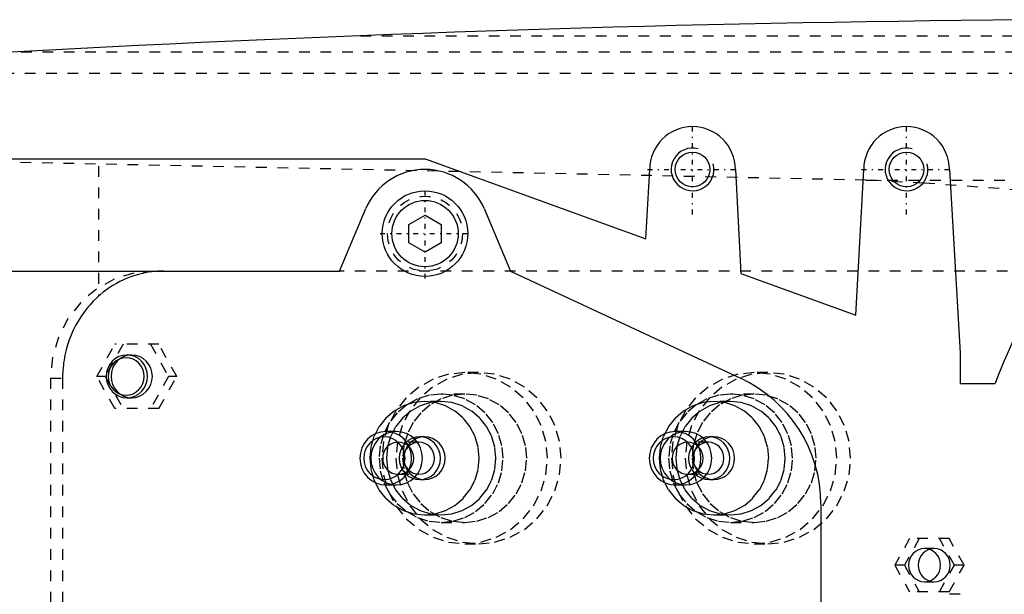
# Model space of a CAD drawing. Extents: x -602 to 174, y -90 to 90.
# Tile 7 of 14: x -463 to -371, y 8 to 62. Entities that reach past the tile are written whole.
import ezdxf

# ---------------------------------------------------------------- set-up
doc = ezdxf.new("R2010")
doc.units = 0
doc.linetypes.add('CENTER', pattern=[1.5, 0.45, -0.5, 0.05, -0.5])
doc.linetypes.add('DASHED', pattern=[2, 1, -1])
for name, color, linetype in [('AM_0', 7, 'CONTINUOUS'), ('AM_10', 7, 'CONTINUOUS'), ('AM_3', 7, 'DASHED'), ('AM_7', 7, 'CENTER')]:
    doc.layers.add(name, color=color, linetype=linetype)

msp = doc.modelspace()

# ---------------------------------------------------------------- linework, layer by layer
at = {"layer": 'AM_0', "color": 7, "linetype": 'CONTINUOUS'}
for p, q in [((-524, 49), (-425, 49)), ((-425, 49), (-404.35, 41.5)), ((-404.35, 41.5), (-404, 48)), ((-396, 48), (-395.5, 38.286)), ((-384.75, 34.381), (-384, 48)), ((-376, 48), (-375, 30.84)), ((-433, 38.5), (-430.524, 44.341)), ((-419.476, 44.341), (-417, 38.5)), ((-426.5, 42.866), (-425, 43.732)), ((-425, 43.732), (-423.5, 42.866)), ((-426.5, 41.134), (-426.5, 42.866)), ((-423.5, 42.866), (-423.5, 41.134)), ((-425, 40.268), (-426.5, 41.134)), ((-423.5, 41.134), (-425, 40.268)), ((-526.703, 38.5), (-433, 38.5)), ((-417, 38.5), (-395.506, 28.477)), ((-395.5, 38.286), (-384.75, 34.381)), ((-375, 30.84), (-375, 28)), ((-375, 28), (-371.729, 28)), ((-388, 16.695), (-388, -16.695))]:
    msp.add_line(p, q, dxfattribs=at)
for centre, radius in [((-400, 48), 1.621), ((-380, 48), 1.621), ((-425, 42), 4), ((-425, 42), 3.1)]:
    msp.add_circle(centre, radius, dxfattribs=at)
for centre, radius, start, end in [((-352.416, -1937.954), 2000, 90.389151, 95.817889), ((-400, 48), 4, 0, 180), ((-380, 48), 4, 0, 180), ((-425, 42), 6, 22.96822, 157.03178), ((-300, 0), 77, 141.19856, 158.67631), ((-401, 16.695), 13, 0, 65)]:
    msp.add_arc(centre, radius, start, end, dxfattribs=at)
at = {"layer": 'AM_10', "color": 7, "linetype": 'CONTINUOUS'}
for centre in [(-400, 48), (-380, 48)]:
    msp.add_arc(centre, 2, 75, 15, dxfattribs=at)
at = {"layer": 'AM_3', "color": 6, "linetype": 'DASHED'}
for p, q in [((-431.043, 60.5), (-285.14, 60.5)), ((-462.758, 59), (-252.303, 59)), ((-494.399, 57), (-242.934, 57)), ((-383.81, 47), (-498.5, 49.393)), ((-455.5, 48.319), (-455.5, 36.159)), ((-383.81, 47), (-346.874, 47)), ((-362.553, 38.5), (-433, 38.5)), ((-455.671, 28.65), (-453.998, 31.65)), ((-453.221, 31.65), (-454.894, 28.65)), ((-449.875, 31.65), (-453.998, 31.65)), ((-450.651, 31.65), (-448.978, 28.65)), ((-448.202, 28.65), (-449.875, 31.65)), ((-452.411, 30.65), (-452.863, 30.65)), ((-453.998, 25.65), (-455.671, 28.65)), ((-454.894, 28.65), (-455.671, 28.65)), ((-454.894, 28.65), (-453.221, 25.65)), ((-448.978, 28.65), (-450.651, 25.65)), ((-449.875, 25.65), (-448.202, 28.65)), ((-448.202, 28.65), (-448.978, 28.65)), ((-420, 29), (-421.294, 29)), ((-392.954, 29), (-394.248, 29)), ((-460, 28.5), (-458.866, 28.5)), ((-460, 28.5), (-460, -28.5)), ((-458.866, 28.5), (-458.866, -28.5)), ((-421.294, 27), (-423.494, 27)), ((-394.248, 27), (-396.448, 27)), ((-452.863, 26.65), (-452.411, 26.65)), ((-423.494, 26.3), (-425.047, 26.3)), ((-396.448, 26.3), (-398.001, 26.3)), ((-449.875, 25.65), (-453.998, 25.65)), ((-427.661, 23.5), (-428.67, 23.5)), ((-400.615, 23.5), (-401.625, 23.5)), ((-425.565, 22.5), (-427.506, 22.5)), ((-425.047, 23), (-425.487, 23)), ((-398.519, 22.5), (-400.46, 22.5)), ((-398.001, 23), (-398.441, 23)), ((-427.506, 19.5), (-425.565, 19.5)), ((-400.46, 19.5), (-398.519, 19.5)), ((-428.67, 18.5), (-427.661, 18.5)), ((-425.487, 19), (-425.047, 19)), ((-401.625, 18.5), (-400.615, 18.5)), ((-398.441, 19), (-398.001, 19)), ((-425.047, 15.7), (-423.494, 15.7)), ((-398.001, 15.7), (-396.448, 15.7)), ((-423.494, 15), (-421.294, 15)), ((-396.448, 15), (-394.248, 15)), ((-421.294, 13), (-420, 13)), ((-394.248, 13), (-392.954, 13)), ((-379.713, 13.5), (-381.108, 11)), ((-378.808, 13.5), (-380.202, 11)), ((-376.019, 13.5), (-379.713, 13.5)), ((-375.531, 11), (-376.925, 13.5)), ((-374.625, 11), (-376.019, 13.5)), ((-377.413, 12.55), (-378.319, 12.55)), ((-381.108, 11), (-379.713, 8.5)), ((-380.202, 11), (-381.108, 11)), ((-380.202, 11), (-378.808, 8.5)), ((-376.925, 8.5), (-375.531, 11)), ((-376.019, 8.5), (-374.625, 11)), ((-374.625, 11), (-375.531, 11)), ((-378.319, 9.45), (-377.413, 9.45)), ((-376.019, 8.5), (-379.713, 8.5)), ((-374.999, 8.28), (-376.319, 8.28))]:
    msp.add_line(p, q, dxfattribs=at)
msp.add_lwpolyline([(-450.341, 38.5), (-452.225, 38.308), (-454.037, 37.739), (-455.707, 36.815), (-457.171, 35.571), (-458.372, 34.056), (-459.265, 32.327), (-459.814, 30.451), (-460, 28.5)], dxfattribs=at)
for points in [[(-452.863, 30.65), (-453.24, 30.612), (-453.603, 30.498), (-453.937, 30.313), (-454.229, 30.064), (-454.47, 29.761), (-454.648, 29.415), (-454.758, 29.04), (-454.795, 28.65), (-454.758, 28.26), (-454.648, 27.885), (-454.47, 27.539), (-454.229, 27.236), (-453.937, 26.987), (-453.603, 26.802), (-453.24, 26.688), (-452.863, 26.65), (-452.487, 26.688), (-452.124, 26.802), (-451.79, 26.987), (-451.497, 27.236), (-451.257, 27.539), (-451.079, 27.885), (-450.969, 28.26), (-450.932, 28.65), (-450.969, 29.04), (-451.079, 29.415), (-451.257, 29.761), (-451.497, 30.064), (-451.79, 30.313), (-452.124, 30.498), (-452.487, 30.612)], [(-452.928, 26.9), (-452.598, 26.934), (-452.281, 27.033), (-451.989, 27.195), (-451.733, 27.413), (-451.523, 27.678), (-451.366, 27.98), (-451.27, 28.309), (-451.238, 28.65), (-451.27, 28.991), (-451.366, 29.32), (-451.523, 29.622), (-451.733, 29.887), (-451.989, 30.105), (-452.281, 30.267), (-452.598, 30.366), (-452.928, 30.4), (-453.258, 30.366), (-453.575, 30.267), (-453.867, 30.105), (-454.123, 29.887), (-454.334, 29.622), (-454.49, 29.32), (-454.586, 28.991), (-454.619, 28.65), (-454.586, 28.309), (-454.49, 27.98), (-454.334, 27.678), (-454.123, 27.413), (-453.867, 27.195), (-453.575, 27.033), (-453.258, 26.934)], [(-452.411, 30.65), (-452.787, 30.612), (-453.15, 30.498), (-453.484, 30.313), (-453.777, 30.064), (-454.017, 29.761), (-454.195, 29.415), (-454.305, 29.04), (-454.342, 28.65), (-454.305, 28.26), (-454.195, 27.885), (-454.017, 27.539), (-453.777, 27.236), (-453.484, 26.987), (-453.15, 26.802), (-452.787, 26.688), (-452.411, 26.65), (-452.034, 26.688), (-451.671, 26.802), (-451.337, 26.987), (-451.045, 27.236), (-450.804, 27.539), (-450.626, 27.885), (-450.516, 28.26), (-450.479, 28.65), (-450.516, 29.04), (-450.626, 29.415), (-450.804, 29.761), (-451.045, 30.064), (-451.337, 30.313), (-451.671, 30.498), (-452.034, 30.612)], [(-421.294, 29), (-422.802, 28.846), (-424.251, 28.391), (-425.587, 27.652), (-426.758, 26.657), (-427.719, 25.445), (-428.433, 24.061), (-428.873, 22.561), (-429.022, 21), (-428.873, 19.439), (-428.433, 17.939), (-427.719, 16.555), (-426.758, 15.343), (-425.587, 14.348), (-424.251, 13.609), (-422.802, 13.154), (-421.294, 13), (-419.787, 13.154), (-418.337, 13.609), (-417.001, 14.348), (-415.83, 15.343), (-414.869, 16.555), (-414.155, 17.939), (-413.715, 19.439), (-413.567, 21), (-413.715, 22.561), (-414.155, 24.061), (-414.869, 25.445), (-415.83, 26.657), (-417.001, 27.652), (-418.337, 28.391), (-419.787, 28.846)], [(-420, 13), (-418.493, 13.154), (-417.043, 13.609), (-415.707, 14.348), (-414.536, 15.343), (-413.575, 16.555), (-412.861, 17.939), (-412.421, 19.439), (-412.273, 21), (-412.421, 22.561), (-412.861, 24.061), (-413.575, 25.445), (-414.536, 26.657), (-415.707, 27.652), (-417.043, 28.391), (-418.493, 28.846), (-420, 29), (-421.508, 28.846), (-422.957, 28.391), (-424.293, 27.652), (-425.464, 26.657), (-426.425, 25.445), (-427.139, 24.061), (-427.579, 22.561), (-427.727, 21), (-427.579, 19.439), (-427.139, 17.939), (-426.425, 16.555), (-425.464, 15.343), (-424.293, 14.348), (-422.957, 13.609), (-421.508, 13.154)], [(-394.248, 29), (-395.756, 28.846), (-397.205, 28.391), (-398.541, 27.652), (-399.712, 26.657), (-400.673, 25.445), (-401.387, 24.061), (-401.827, 22.561), (-401.976, 21), (-401.827, 19.439), (-401.387, 17.939), (-400.673, 16.555), (-399.712, 15.343), (-398.541, 14.348), (-397.205, 13.609), (-395.756, 13.154), (-394.248, 13), (-392.741, 13.154), (-391.291, 13.609), (-389.955, 14.348), (-388.784, 15.343), (-387.823, 16.555), (-387.109, 17.939), (-386.669, 19.439), (-386.521, 21), (-386.669, 22.561), (-387.109, 24.061), (-387.823, 25.445), (-388.784, 26.657), (-389.955, 27.652), (-391.291, 28.391), (-392.741, 28.846)], [(-392.954, 13), (-391.447, 13.154), (-389.997, 13.609), (-388.661, 14.348), (-387.49, 15.343), (-386.529, 16.555), (-385.815, 17.939), (-385.375, 19.439), (-385.227, 21), (-385.375, 22.561), (-385.815, 24.061), (-386.529, 25.445), (-387.49, 26.657), (-388.661, 27.652), (-389.997, 28.391), (-391.447, 28.846), (-392.954, 29), (-394.462, 28.846), (-395.911, 28.391), (-397.247, 27.652), (-398.418, 26.657), (-399.379, 25.445), (-400.093, 24.061), (-400.533, 22.561), (-400.682, 21), (-400.533, 19.439), (-400.093, 17.939), (-399.379, 16.555), (-398.418, 15.343), (-397.247, 14.348), (-395.911, 13.609), (-394.462, 13.154)], [(-423.494, 27), (-424.625, 26.885), (-425.712, 26.543), (-426.714, 25.989), (-427.592, 25.243), (-428.313, 24.333), (-428.848, 23.296), (-429.178, 22.171), (-429.29, 21), (-429.178, 19.829), (-428.848, 18.704), (-428.313, 17.667), (-427.592, 16.757), (-426.714, 16.011), (-425.712, 15.457), (-424.625, 15.115), (-423.494, 15), (-422.363, 15.115), (-421.276, 15.457), (-420.274, 16.011), (-419.396, 16.757), (-418.675, 17.667), (-418.14, 18.704), (-417.81, 19.829), (-417.699, 21), (-417.81, 22.171), (-418.14, 23.296), (-418.675, 24.333), (-419.396, 25.243), (-420.274, 25.989), (-421.276, 26.543), (-422.363, 26.885)], [(-421.294, 27), (-422.425, 26.885), (-423.512, 26.543), (-424.514, 25.989), (-425.392, 25.243), (-426.113, 24.333), (-426.648, 23.296), (-426.978, 22.171), (-427.09, 21), (-426.978, 19.829), (-426.648, 18.704), (-426.113, 17.667), (-425.392, 16.757), (-424.514, 16.011), (-423.512, 15.457), (-422.425, 15.115), (-421.294, 15), (-420.163, 15.115), (-419.076, 15.457), (-418.074, 16.011), (-417.196, 16.757), (-416.475, 17.667), (-415.94, 18.704), (-415.61, 19.829), (-415.499, 21), (-415.61, 22.171), (-415.94, 23.296), (-416.475, 24.333), (-417.196, 25.243), (-418.074, 25.989), (-419.076, 26.543), (-420.163, 26.885)], [(-396.448, 27), (-397.579, 26.885), (-398.666, 26.543), (-399.668, 25.989), (-400.546, 25.243), (-401.267, 24.333), (-401.803, 23.296), (-402.132, 22.171), (-402.244, 21), (-402.132, 19.829), (-401.803, 18.704), (-401.267, 17.667), (-400.546, 16.757), (-399.668, 16.011), (-398.666, 15.457), (-397.579, 15.115), (-396.448, 15), (-395.317, 15.115), (-394.23, 15.457), (-393.228, 16.011), (-392.35, 16.757), (-391.629, 17.667), (-391.094, 18.704), (-390.764, 19.829), (-390.653, 21), (-390.764, 22.171), (-391.094, 23.296), (-391.629, 24.333), (-392.35, 25.243), (-393.228, 25.989), (-394.23, 26.543), (-395.317, 26.885)], [(-394.248, 27), (-395.379, 26.885), (-396.466, 26.543), (-397.468, 25.989), (-398.346, 25.243), (-399.067, 24.333), (-399.603, 23.296), (-399.932, 22.171), (-400.044, 21), (-399.932, 19.829), (-399.603, 18.704), (-399.067, 17.667), (-398.346, 16.757), (-397.468, 16.011), (-396.466, 15.457), (-395.379, 15.115), (-394.248, 15), (-393.118, 15.115), (-392.03, 15.457), (-391.028, 16.011), (-390.15, 16.757), (-389.429, 17.667), (-388.894, 18.704), (-388.564, 19.829), (-388.453, 21), (-388.564, 22.171), (-388.894, 23.296), (-389.429, 24.333), (-390.15, 25.243), (-391.028, 25.989), (-392.03, 26.543), (-393.118, 26.885)], [(-425.047, 26.3), (-426.046, 26.198), (-427.006, 25.897), (-427.891, 25.407), (-428.667, 24.748), (-429.304, 23.945), (-429.777, 23.028), (-430.068, 22.034), (-430.166, 21), (-430.068, 19.966), (-429.777, 18.972), (-429.304, 18.055), (-428.667, 17.252), (-427.891, 16.593), (-427.006, 16.103), (-426.046, 15.802), (-425.047, 15.7), (-424.048, 15.802), (-423.088, 16.103), (-422.203, 16.593), (-421.427, 17.252), (-420.79, 18.055), (-420.317, 18.972), (-420.026, 19.966), (-419.928, 21), (-420.026, 22.034), (-420.317, 23.028), (-420.79, 23.945), (-421.427, 24.748), (-422.203, 25.407), (-423.088, 25.897), (-424.048, 26.198)], [(-423.494, 26.3), (-424.493, 26.198), (-425.453, 25.897), (-426.338, 25.407), (-427.114, 24.748), (-427.751, 23.945), (-428.224, 23.028), (-428.515, 22.034), (-428.613, 21), (-428.515, 19.966), (-428.224, 18.972), (-427.751, 18.055), (-427.114, 17.252), (-426.338, 16.593), (-425.453, 16.103), (-424.493, 15.802), (-423.494, 15.7), (-422.495, 15.802), (-421.535, 16.103), (-420.65, 16.593), (-419.874, 17.252), (-419.237, 18.055), (-418.764, 18.972), (-418.473, 19.966), (-418.375, 21), (-418.473, 22.034), (-418.764, 23.028), (-419.237, 23.945), (-419.874, 24.748), (-420.65, 25.407), (-421.535, 25.897), (-422.495, 26.198)], [(-398.001, 26.3), (-399, 26.198), (-399.96, 25.897), (-400.845, 25.407), (-401.621, 24.748), (-402.258, 23.945), (-402.731, 23.028), (-403.022, 22.034), (-403.12, 21), (-403.022, 19.966), (-402.731, 18.972), (-402.258, 18.055), (-401.621, 17.252), (-400.845, 16.593), (-399.96, 16.103), (-399, 15.802), (-398.001, 15.7), (-397.002, 15.802), (-396.042, 16.103), (-395.157, 16.593), (-394.381, 17.252), (-393.744, 18.055), (-393.271, 18.972), (-392.98, 19.966), (-392.882, 21), (-392.98, 22.034), (-393.271, 23.028), (-393.744, 23.945), (-394.381, 24.748), (-395.157, 25.407), (-396.042, 25.897), (-397.002, 26.198)], [(-396.448, 26.3), (-397.447, 26.198), (-398.407, 25.897), (-399.292, 25.407), (-400.068, 24.748), (-400.705, 23.945), (-401.178, 23.028), (-401.469, 22.034), (-401.568, 21), (-401.469, 19.966), (-401.178, 18.972), (-400.705, 18.055), (-400.068, 17.252), (-399.292, 16.593), (-398.407, 16.103), (-397.447, 15.802), (-396.448, 15.7), (-395.449, 15.802), (-394.489, 16.103), (-393.604, 16.593), (-392.828, 17.252), (-392.192, 18.055), (-391.718, 18.972), (-391.427, 19.966), (-391.329, 21), (-391.427, 22.034), (-391.718, 23.028), (-392.192, 23.945), (-392.828, 24.748), (-393.604, 25.407), (-394.489, 25.897), (-395.449, 26.198)], [(-428.67, 23.5), (-429.142, 23.452), (-429.595, 23.31), (-430.012, 23.079), (-430.378, 22.768), (-430.678, 22.389), (-430.901, 21.957), (-431.039, 21.488), (-431.085, 21), (-431.039, 20.512), (-430.901, 20.043), (-430.678, 19.611), (-430.378, 19.232), (-430.012, 18.921), (-429.595, 18.69), (-429.142, 18.548), (-428.67, 18.5), (-428.199, 18.548), (-427.746, 18.69), (-427.329, 18.921), (-426.963, 19.232), (-426.663, 19.611), (-426.439, 20.043), (-426.302, 20.512), (-426.256, 21), (-426.302, 21.488), (-426.439, 21.957), (-426.663, 22.389), (-426.963, 22.768), (-427.329, 23.079), (-427.746, 23.31), (-428.199, 23.452)], [(-427.661, 23.5), (-428.132, 23.452), (-428.585, 23.31), (-429.003, 23.079), (-429.369, 22.768), (-429.669, 22.389), (-429.892, 21.957), (-430.029, 21.488), (-430.076, 21), (-430.029, 20.512), (-429.892, 20.043), (-429.669, 19.611), (-429.369, 19.232), (-429.003, 18.921), (-428.585, 18.69), (-428.132, 18.548), (-427.661, 18.5), (-427.19, 18.548), (-426.737, 18.69), (-426.319, 18.921), (-425.954, 19.232), (-425.653, 19.611), (-425.43, 20.043), (-425.293, 20.512), (-425.246, 21), (-425.293, 21.488), (-425.43, 21.957), (-425.653, 22.389), (-425.954, 22.768), (-426.319, 23.079), (-426.737, 23.31), (-427.19, 23.452)], [(-401.625, 23.5), (-402.096, 23.452), (-402.549, 23.31), (-402.966, 23.079), (-403.332, 22.768), (-403.632, 22.389), (-403.856, 21.957), (-403.993, 21.488), (-404.039, 21), (-403.993, 20.512), (-403.856, 20.043), (-403.632, 19.611), (-403.332, 19.232), (-402.966, 18.921), (-402.549, 18.69), (-402.096, 18.548), (-401.625, 18.5), (-401.153, 18.548), (-400.7, 18.69), (-400.283, 18.921), (-399.917, 19.232), (-399.617, 19.611), (-399.394, 20.043), (-399.256, 20.512), (-399.21, 21), (-399.256, 21.488), (-399.394, 21.957), (-399.617, 22.389), (-399.917, 22.768), (-400.283, 23.079), (-400.7, 23.31), (-401.153, 23.452)], [(-400.615, 23.5), (-401.086, 23.452), (-401.539, 23.31), (-401.957, 23.079), (-402.323, 22.768), (-402.623, 22.389), (-402.846, 21.957), (-402.984, 21.488), (-403.03, 21), (-402.984, 20.512), (-402.846, 20.043), (-402.623, 19.611), (-402.323, 19.232), (-401.957, 18.921), (-401.539, 18.69), (-401.086, 18.548), (-400.615, 18.5), (-400.144, 18.548), (-399.691, 18.69), (-399.274, 18.921), (-398.908, 19.232), (-398.607, 19.611), (-398.384, 20.043), (-398.247, 20.512), (-398.2, 21), (-398.247, 21.488), (-398.384, 21.957), (-398.607, 22.389), (-398.908, 22.768), (-399.274, 23.079), (-399.691, 23.31), (-400.144, 23.452)], [(-428.8, 19), (-428.423, 19.038), (-428.061, 19.152), (-427.727, 19.337), (-427.434, 19.586), (-427.194, 19.889), (-427.015, 20.235), (-426.905, 20.61), (-426.868, 21), (-426.905, 21.39), (-427.015, 21.765), (-427.194, 22.111), (-427.434, 22.414), (-427.727, 22.663), (-428.061, 22.848), (-428.423, 22.962), (-428.8, 23), (-429.177, 22.962), (-429.539, 22.848), (-429.873, 22.663), (-430.166, 22.414), (-430.406, 22.111), (-430.585, 21.765), (-430.695, 21.39), (-430.732, 21), (-430.695, 20.61), (-430.585, 20.235), (-430.406, 19.889), (-430.166, 19.586), (-429.873, 19.337), (-429.539, 19.152), (-429.177, 19.038)], [(-427.506, 22.5), (-427.788, 22.471), (-428.06, 22.386), (-428.311, 22.247), (-428.53, 22.061), (-428.71, 21.833), (-428.844, 21.574), (-428.927, 21.293), (-428.955, 21), (-428.927, 20.707), (-428.844, 20.426), (-428.71, 20.167), (-428.53, 19.939), (-428.311, 19.753), (-428.06, 19.614), (-427.788, 19.529), (-427.506, 19.5), (-427.223, 19.529), (-426.951, 19.614), (-426.701, 19.753), (-426.481, 19.939), (-426.301, 20.167), (-426.167, 20.426), (-426.085, 20.707), (-426.057, 21), (-426.085, 21.293), (-426.167, 21.574), (-426.301, 21.833), (-426.481, 22.061), (-426.701, 22.247), (-426.951, 22.386), (-427.223, 22.471)], [(-425.487, 23), (-425.864, 22.962), (-426.226, 22.848), (-426.56, 22.663), (-426.853, 22.414), (-427.093, 22.111), (-427.272, 21.765), (-427.382, 21.39), (-427.419, 21), (-427.382, 20.61), (-427.272, 20.235), (-427.093, 19.889), (-426.853, 19.586), (-426.56, 19.337), (-426.226, 19.152), (-425.864, 19.038), (-425.487, 19), (-425.11, 19.038), (-424.748, 19.152), (-424.414, 19.337), (-424.121, 19.586), (-423.881, 19.889), (-423.702, 20.235), (-423.592, 20.61), (-423.555, 21), (-423.592, 21.39), (-423.702, 21.765), (-423.881, 22.111), (-424.121, 22.414), (-424.414, 22.663), (-424.748, 22.848), (-425.11, 22.962)], [(-425.565, 22.5), (-425.847, 22.471), (-426.119, 22.386), (-426.37, 22.247), (-426.589, 22.061), (-426.769, 21.833), (-426.903, 21.574), (-426.986, 21.293), (-427.013, 21), (-426.986, 20.707), (-426.903, 20.426), (-426.769, 20.167), (-426.589, 19.939), (-426.37, 19.753), (-426.119, 19.614), (-425.847, 19.529), (-425.565, 19.5), (-425.282, 19.529), (-425.01, 19.614), (-424.76, 19.753), (-424.54, 19.939), (-424.36, 20.167), (-424.226, 20.426), (-424.144, 20.707), (-424.116, 21), (-424.144, 21.293), (-424.226, 21.574), (-424.36, 21.833), (-424.54, 22.061), (-424.76, 22.247), (-425.01, 22.386), (-425.282, 22.471)], [(-425.047, 23), (-425.424, 22.962), (-425.786, 22.848), (-426.12, 22.663), (-426.413, 22.414), (-426.653, 22.111), (-426.832, 21.765), (-426.942, 21.39), (-426.979, 21), (-426.942, 20.61), (-426.832, 20.235), (-426.653, 19.889), (-426.413, 19.586), (-426.12, 19.337), (-425.786, 19.152), (-425.424, 19.038), (-425.047, 19), (-424.67, 19.038), (-424.308, 19.152), (-423.974, 19.337), (-423.681, 19.586), (-423.441, 19.889), (-423.262, 20.235), (-423.152, 20.61), (-423.115, 21), (-423.152, 21.39), (-423.262, 21.765), (-423.441, 22.111), (-423.681, 22.414), (-423.974, 22.663), (-424.308, 22.848), (-424.67, 22.962)], [(-401.754, 19), (-401.377, 19.038), (-401.015, 19.152), (-400.681, 19.337), (-400.388, 19.586), (-400.148, 19.889), (-399.969, 20.235), (-399.859, 20.61), (-399.822, 21), (-399.859, 21.39), (-399.969, 21.765), (-400.148, 22.111), (-400.388, 22.414), (-400.681, 22.663), (-401.015, 22.848), (-401.377, 22.962), (-401.754, 23), (-402.131, 22.962), (-402.493, 22.848), (-402.827, 22.663), (-403.12, 22.414), (-403.36, 22.111), (-403.539, 21.765), (-403.649, 21.39), (-403.686, 21), (-403.649, 20.61), (-403.539, 20.235), (-403.36, 19.889), (-403.12, 19.586), (-402.827, 19.337), (-402.493, 19.152), (-402.131, 19.038)], [(-400.46, 22.5), (-400.742, 22.471), (-401.014, 22.386), (-401.265, 22.247), (-401.484, 22.061), (-401.665, 21.833), (-401.798, 21.574), (-401.881, 21.293), (-401.909, 21), (-401.881, 20.707), (-401.798, 20.426), (-401.665, 20.167), (-401.484, 19.939), (-401.265, 19.753), (-401.014, 19.614), (-400.742, 19.529), (-400.46, 19.5), (-400.177, 19.529), (-399.905, 19.614), (-399.655, 19.753), (-399.435, 19.939), (-399.255, 20.167), (-399.121, 20.426), (-399.039, 20.707), (-399.011, 21), (-399.039, 21.293), (-399.121, 21.574), (-399.255, 21.833), (-399.435, 22.061), (-399.655, 22.247), (-399.905, 22.386), (-400.177, 22.471)], [(-398.441, 23), (-398.818, 22.962), (-399.18, 22.848), (-399.514, 22.663), (-399.807, 22.414), (-400.047, 22.111), (-400.226, 21.765), (-400.336, 21.39), (-400.373, 21), (-400.336, 20.61), (-400.226, 20.235), (-400.047, 19.889), (-399.807, 19.586), (-399.514, 19.337), (-399.18, 19.152), (-398.818, 19.038), (-398.441, 19), (-398.064, 19.038), (-397.702, 19.152), (-397.368, 19.337), (-397.075, 19.586), (-396.835, 19.889), (-396.656, 20.235), (-396.546, 20.61), (-396.509, 21), (-396.546, 21.39), (-396.656, 21.765), (-396.835, 22.111), (-397.075, 22.414), (-397.368, 22.663), (-397.702, 22.848), (-398.064, 22.962)], [(-398.519, 22.5), (-398.801, 22.471), (-399.073, 22.386), (-399.324, 22.247), (-399.543, 22.061), (-399.723, 21.833), (-399.857, 21.574), (-399.94, 21.293), (-399.968, 21), (-399.94, 20.707), (-399.857, 20.426), (-399.723, 20.167), (-399.543, 19.939), (-399.324, 19.753), (-399.073, 19.614), (-398.801, 19.529), (-398.519, 19.5), (-398.236, 19.529), (-397.964, 19.614), (-397.714, 19.753), (-397.494, 19.939), (-397.314, 20.167), (-397.18, 20.426), (-397.098, 20.707), (-397.07, 21), (-397.098, 21.293), (-397.18, 21.574), (-397.314, 21.833), (-397.494, 22.061), (-397.714, 22.247), (-397.964, 22.386), (-398.236, 22.471)], [(-398.001, 23), (-398.378, 22.962), (-398.74, 22.848), (-399.074, 22.663), (-399.367, 22.414), (-399.607, 22.111), (-399.786, 21.765), (-399.896, 21.39), (-399.933, 21), (-399.896, 20.61), (-399.786, 20.235), (-399.607, 19.889), (-399.367, 19.586), (-399.074, 19.337), (-398.74, 19.152), (-398.378, 19.038), (-398.001, 19), (-397.624, 19.038), (-397.262, 19.152), (-396.928, 19.337), (-396.635, 19.586), (-396.395, 19.889), (-396.216, 20.235), (-396.106, 20.61), (-396.069, 21), (-396.106, 21.39), (-396.216, 21.765), (-396.395, 22.111), (-396.635, 22.414), (-396.928, 22.663), (-397.262, 22.848), (-397.624, 22.962)], [(-378.319, 12.55), (-378.611, 12.52), (-378.892, 12.432), (-379.151, 12.289), (-379.378, 12.096), (-379.564, 11.861), (-379.702, 11.593), (-379.788, 11.302), (-379.816, 11), (-379.788, 10.698), (-379.702, 10.407), (-379.564, 10.139), (-379.378, 9.904), (-379.151, 9.711), (-378.892, 9.568), (-378.611, 9.48), (-378.319, 9.45), (-378.027, 9.48), (-377.746, 9.568), (-377.487, 9.711), (-377.261, 9.904), (-377.074, 10.139), (-376.936, 10.407), (-376.851, 10.698), (-376.822, 11), (-376.851, 11.302), (-376.936, 11.593), (-377.074, 11.861), (-377.261, 12.096), (-377.487, 12.289), (-377.746, 12.432), (-378.027, 12.52)], [(-377.413, 12.55), (-377.705, 12.52), (-377.986, 12.432), (-378.245, 12.289), (-378.472, 12.096), (-378.658, 11.861), (-378.797, 11.593), (-378.882, 11.302), (-378.911, 11), (-378.882, 10.698), (-378.797, 10.407), (-378.658, 10.139), (-378.472, 9.904), (-378.245, 9.711), (-377.986, 9.568), (-377.705, 9.48), (-377.413, 9.45), (-377.121, 9.48), (-376.84, 9.568), (-376.582, 9.711), (-376.355, 9.904), (-376.168, 10.139), (-376.03, 10.407), (-375.945, 10.698), (-375.916, 11), (-375.945, 11.302), (-376.03, 11.593), (-376.168, 11.861), (-376.355, 12.096), (-376.582, 12.289), (-376.84, 12.432), (-377.121, 12.52)]]:
    msp.add_lwpolyline(points, close=True, dxfattribs=at)
for points in [[(-350.5, 44.217, 0), (-356.157, 44.84, 0), (-367.369, 45.916, 0), (-378.391, 46.719, 0), (-383.81, 47, 0)], [(-449.453, 38.5, 0), (-449.628, 38.498, 0), (-449.982, 38.484, 0), (-450.338, 38.456, 0), (-450.517, 38.436, 0), (-450.696, 38.412, 0), (-451.055, 38.354, 0), (-451.414, 38.281, 0), (-451.772, 38.192, 0), (-452.128, 38.088, 0), (-452.48, 37.969, 0), (-452.654, 37.904, 0), (-452.828, 37.835, 0), (-453.171, 37.687, 0), (-453.508, 37.524, 0), (-453.838, 37.348, 0), (-454.161, 37.158, 0), (-454.476, 36.956, 0), (-454.629, 36.85, 0), (-454.781, 36.741, 0), (-455.076, 36.516, 0), (-455.362, 36.28, 0), (-455.5, 36.159, 0)], [(-455.5, 36.159, 0), (-455.671, 36.003, 0), (-455.998, 35.683, 0), (-456.307, 35.35, 0), (-456.458, 35.176, 0), (-456.606, 34.997, 0), (-456.891, 34.625, 0), (-457.163, 34.234, 0), (-457.418, 33.827, 0), (-457.655, 33.405, 0), (-457.873, 32.969, 0), (-457.975, 32.746, 0), (-458.071, 32.52, 0), (-458.248, 32.062, 0), (-458.403, 31.596, 0), (-458.536, 31.123, 0), (-458.647, 30.645, 0), (-458.735, 30.165, 0), (-458.77, 29.925, 0), (-458.8, 29.685, 0), (-458.843, 29.208, 0), (-458.864, 28.734, 0), (-458.866, 28.5, 0)]]:
    msp.add_polyline3d(points, dxfattribs=at)
msp.add_circle((-425, 42), 3.5, dxfattribs=at)
at = {"layer": 'AM_7', "color": 4, "linetype": 'CENTER'}
for p, q in [((-400, 43.8), (-400, 52.2)), ((-380, 43.8), (-380, 52.2)), ((-404.2, 48), (-395.8, 48)), ((-384.2, 48), (-375.8, 48)), ((-425, 37.8), (-425, 46.2)), ((-429.2, 42), (-420.8, 42))]:
    msp.add_line(p, q, dxfattribs=at)

doc.saveas('drawing.dxf')
